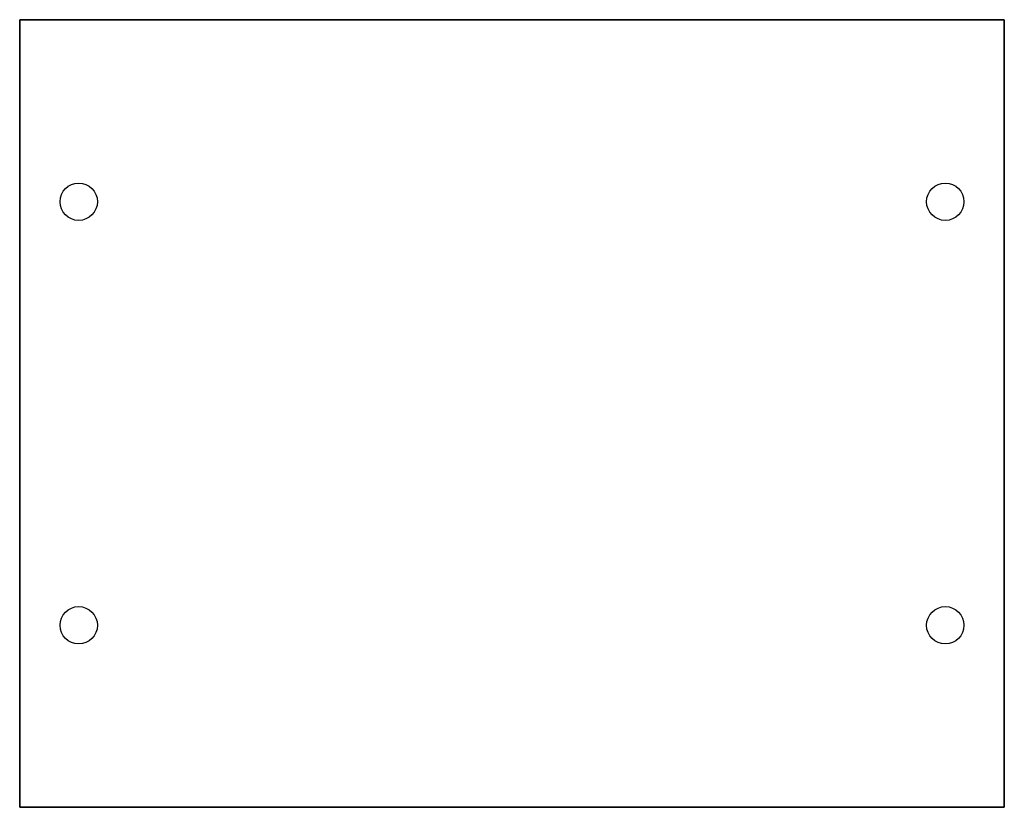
# Model space of a CAD drawing. Header units: millimetres. Extents: x -50 to 50, y -40 to 40.
import ezdxf

# ---------------------------------------------------------------- set-up
doc = ezdxf.new("R2010")
doc.units = ezdxf.units.MM
doc.layers.get('0').update_dxf_attribs({"linetype": 'CONTINUOUS'})

msp = doc.modelspace()

# ---------------------------------------------------------------- linework, layer by layer
for points in [[(49.9999, -40.005), (49.9999, 40.005), (-49.9999, 40.005), (-49.9999, -40.005)], [(-49.9999, 40.005), (49.9999, 40.005), (49.9999, -40.005), (-49.9999, -40.005)]]:
    msp.add_lwpolyline(points, close=True)
for centre in [(-44.0055, 21.5138), (-44.0055, 21.5138), (44.0055, 21.5138), (44.0055, 21.5138), (-44.0055, -21.5138), (-44.0055, -21.5138), (44.0055, -21.5138), (44.0055, -21.5138)]:
    msp.add_circle(centre, 1.8986)

doc.saveas('drawing.dxf')
